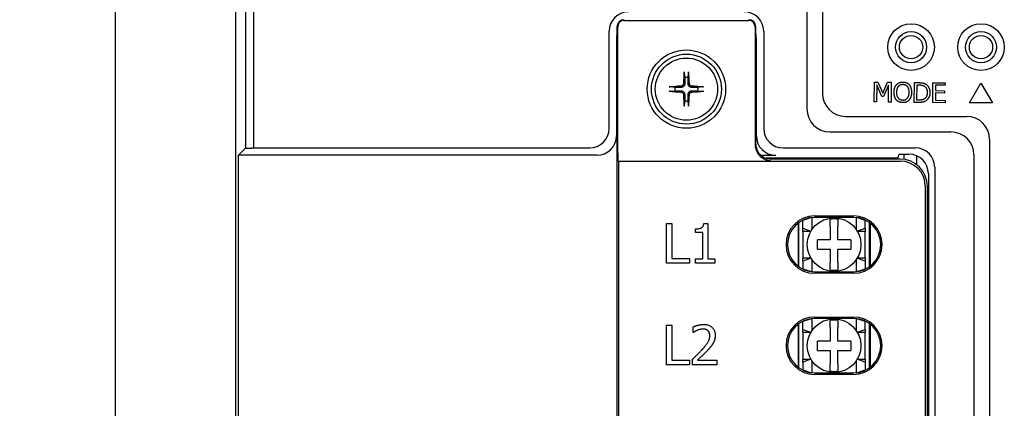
# Model space of a CAD drawing. Extents: x 12847 to 13300, y -1502 to -1025.
# Tile 22 of 42: x 12847 to 12974, y -1146 to -1096. Entities that reach past the tile are written whole.
import ezdxf

# ---------------------------------------------------------------- set-up
doc = ezdxf.new("R2010")
doc.units = 0
doc.layers.get('DEFPOINTS').update_dxf_attribs({"color": 8, "linetype": 'CONTINUOUS'})
doc.layers.add('2', color=2, linetype='CONTINUOUS')
doc.styles.get("Standard").update_dxf_attribs({"font": 'ARIAL.TTF'})
doc.dimstyles.new('ISO-25', dxfattribs={"dimtxt": 8, "dimasz": 8, "dimexe": 1, "dimexo": 1, "dimgap": 3, "dimtad": 1, "dimtxsty": 'STANDARD', "dimcen": 0, "dimclrd": 256, "dimclre": 256, "dimclrt": 2, "dimazin": 3, "dimtfac": 1, "dimtmove": 0, "dimatfit": 3})

# ---------------------------------------------------------------- blocks, each defined once
blk = doc.blocks.new('*D45')
at = {"layer": '2', "color": 7}
for p, q in [((12877.28, -1063.51), (12858.13, -1063.51)), ((12859.13, -1071.51), (12859.13, -1302.51)), ((12889.66, -1310.51), (12858.13, -1310.51))]:
    blk.add_line(p, q, dxfattribs=at)
for points in [[(12857.79, -1071.51), (12860.46, -1071.51), (12859.13, -1063.51)], [(12857.79, -1302.51), (12860.46, -1302.51), (12859.13, -1310.51)]]:
    blk.add_solid(points, dxfattribs=at)
at = {"layer": 'DEFPOINTS', "color": 0}
for p in [(12878.28, -1063.51), (12859.13, -1310.51), (12890.66, -1310.51)]:
    blk.add_point(p, dxfattribs=at)
at = {"layer": '2', "color": 7, "insert": (12852.11, -1187.01), "char_height": 8, "attachment_point": 5, "rotation": 90}
blk.add_mtext('247', dxfattribs=at)

msp = doc.modelspace()

# ---------------------------------------------------------------- linework, layer by layer
at = {"layer": '2', "color": 7}
for p, q in [((12948.138, -1057.345), (12948.138, -1107.046)), ((12950.138, -1056.69), (12950.138, -1105.046)), ((12874.638, -1073.505), (12874.638, -1298.512)), ((12875.922, -1074.789), (12875.922, -1112.117)), ((12876.974, -1112.065), (12876.974, -1074.789)), ((12924.638, -1095.665), (12940.638, -1095.665)), ((12923.707, -1096.508), (12923.707, -1275.147)), ((12923.795, -1112.7), (12923.795, -1096.508)), ((12941.48, -1096.508), (12941.48, -1111.667)), ((12941.568, -1111.579), (12941.568, -1096.508)), ((12922.694, -1109.568), (12922.694, -1097.061)), ((12923.638, -1098.005), (12923.638, -1110.512)), ((12941.638, -1110.512), (12941.638, -1098.005)), ((12942.581, -1097.061), (12942.581, -1109.568)), ((12932.354, -1102.455), (12932.426, -1103.022)), ((12932.849, -1103.022), (12932.921, -1102.455)), ((12931.151, -1104.296), (12930.584, -1104.225)), ((12934.691, -1104.225), (12934.124, -1104.296)), ((12956.792, -1106.145), (12956.823, -1103.605)), ((12956.823, -1103.605), (12957.284, -1103.61)), ((12957.134, -1103.961), (12957.107, -1106.148)), ((12957.772, -1105.457), (12957.134, -1103.961)), ((12957.284, -1103.61), (12957.901, -1105.032)), ((12957.901, -1105.032), (12958.531, -1103.626)), ((12958.659, -1103.979), (12957.978, -1105.459)), ((12958.531, -1103.626), (12959.001, -1103.631)), ((12958.632, -1106.167), (12958.659, -1103.979)), ((12959.001, -1103.631), (12958.97, -1106.171)), ((12961.956, -1106.207), (12961.987, -1103.668)), ((12961.987, -1103.668), (12962.565, -1103.675)), ((12962.297, -1105.919), (12962.321, -1103.964)), ((12962.321, -1103.964), (12962.578, -1103.967)), ((12964.325, -1106.236), (12964.356, -1103.696)), ((12964.356, -1103.696), (12965.945, -1103.716)), ((12964.69, -1104.001), (12964.681, -1104.697)), ((12965.941, -1104.016), (12964.69, -1104.001)), ((12965.945, -1103.716), (12965.941, -1104.016)), ((12969.071, -1106.273), (12970.538, -1103.733)), ((12970.538, -1103.733), (12972.004, -1106.273)), ((12930.584, -1104.791), (12931.151, -1104.72)), ((12934.124, -1104.72), (12934.691, -1104.791)), ((12957.978, -1105.459), (12957.772, -1105.457)), ((12964.678, -1104.997), (12964.666, -1105.94)), ((12965.845, -1105.011), (12964.678, -1104.997)), ((12964.681, -1104.697), (12965.848, -1104.711)), ((12965.848, -1104.711), (12965.845, -1105.011)), ((12932.426, -1105.995), (12932.354, -1106.562)), ((12932.921, -1106.562), (12932.849, -1105.995)), ((12957.107, -1106.148), (12956.792, -1106.145)), ((12958.97, -1106.171), (12958.632, -1106.167)), ((12962.541, -1106.214), (12961.956, -1106.207)), ((12962.554, -1105.922), (12962.297, -1105.919)), ((12965.914, -1106.255), (12964.325, -1106.236)), ((12964.666, -1105.94), (12965.918, -1105.955)), ((12965.918, -1105.955), (12965.914, -1106.255)), ((12972.004, -1106.273), (12969.071, -1106.273)), ((12953.1, -1108.008), (12968.675, -1108.008)), ((12951.1, -1110.008), (12966.675, -1110.008)), ((12875.031, -1113.008), (12875.922, -1112.117)), ((12876.974, -1112.065), (12920.198, -1112.065)), ((12945.077, -1112.065), (12962.084, -1112.065)), ((12971.638, -1110.971), (12971.638, -1281.046)), ((12875.031, -1279.008), (12875.031, -1113.008)), ((12921.141, -1113.008), (12875.031, -1113.008)), ((12942.209, -1113.008), (12944.134, -1113.008)), ((12959.856, -1113.401), (12942.893, -1113.401)), ((12944.638, -1113.401), (12944.638, -1113.508)), ((12959.856, -1113.401), (12960.031, -1112.877)), ((12960.031, -1112.877), (12961.272, -1112.877)), ((12960.638, -1113.544), (12960.638, -1112.877)), ((12962.238, -1113.071), (12962.238, -1114.208)), ((12969.638, -1112.971), (12969.638, -1279.046)), ((12923.899, -1113.77), (12923.828, -1113.699)), ((12923.899, -1113.77), (12960.138, -1113.77)), ((12923.899, -1113.77), (12923.899, -1278.246)), ((12943.636, -1113.508), (12943.638, -1113.508)), ((12960.138, -1113.508), (12943.638, -1113.508)), ((12964.581, -1114.561), (12964.581, -1277.455)), ((12963.769, -1115.374), (12963.769, -1276.643)), ((12963.376, -1117.008), (12963.376, -1275.008)), ((12963.638, -1275.008), (12963.638, -1117.008)), ((12963.769, -1117.737), (12963.638, -1117.726)), ((12948.712, -1121.034), (12947.638, -1121.415)), ((12948.757, -1121.029), (12948.757, -1122.609)), ((12949.138, -1120.825), (12954.138, -1120.825)), ((12954.138, -1121.008), (12949.138, -1121.008)), ((12954.518, -1122.609), (12954.518, -1121.029)), ((12955.638, -1121.415), (12954.563, -1121.034)), ((12930.088, -1121.794), (12930.764, -1121.794)), ((12930.088, -1126.874), (12930.088, -1121.794)), ((12930.764, -1121.794), (12930.764, -1126.272)), ((12934.868, -1121.777), (12935.395, -1121.777)), ((12935.395, -1121.777), (12935.395, -1126.355)), ((12947.013, -1121.727), (12947.013, -1127.289)), ((12947.088, -1127.345), (12947.088, -1121.671)), ((12947.638, -1121.415), (12947.638, -1121.346)), ((12947.638, -1122.402), (12947.638, -1121.415)), ((12951.138, -1122.158), (12951.138, -1121.247)), ((12951.138, -1122.158), (12951.138, -1123.908)), ((12952.138, -1121.247), (12952.138, -1122.158)), ((12952.138, -1123.908), (12952.138, -1122.158)), ((12955.638, -1121.346), (12955.638, -1121.415)), ((12955.638, -1122.402), (12955.638, -1121.415)), ((12956.188, -1127.345), (12956.188, -1121.671)), ((12956.263, -1121.727), (12956.263, -1127.289)), ((12933.818, -1122.95), (12933.818, -1122.485)), ((12934.74, -1122.95), (12933.818, -1122.95)), ((12934.74, -1126.355), (12934.74, -1122.95)), ((12947.638, -1122.798), (12947.638, -1122.402)), ((12947.638, -1122.402), (12948.661, -1122.764)), ((12948.641, -1122.798), (12947.638, -1122.798)), ((12947.638, -1122.798), (12947.638, -1126.218)), ((12954.614, -1122.764), (12955.638, -1122.402)), ((12955.638, -1122.798), (12954.634, -1122.798)), ((12955.638, -1122.402), (12955.638, -1122.798)), ((12955.638, -1126.218), (12955.638, -1122.798)), ((12963.769, -1123.279), (12963.638, -1123.291)), ((12951.138, -1123.908), (12949.488, -1123.908)), ((12949.488, -1125.108), (12949.488, -1123.908)), ((12953.788, -1123.908), (12952.138, -1123.908)), ((12953.788, -1123.908), (12953.788, -1125.108)), ((12949.488, -1125.108), (12951.138, -1125.108)), ((12951.138, -1125.108), (12951.138, -1126.858)), ((12952.138, -1126.858), (12952.138, -1125.108)), ((12952.138, -1125.108), (12953.788, -1125.108)), ((12933.032, -1126.874), (12930.088, -1126.874)), ((12930.764, -1126.272), (12933.032, -1126.272)), ((12933.032, -1126.272), (12933.032, -1126.874)), ((12933.818, -1126.355), (12934.74, -1126.355)), ((12933.818, -1126.874), (12933.818, -1126.355)), ((12936.296, -1126.874), (12933.818, -1126.874)), ((12935.395, -1126.355), (12936.296, -1126.355)), ((12936.296, -1126.355), (12936.296, -1126.874)), ((12947.638, -1126.218), (12948.641, -1126.218)), ((12947.638, -1126.615), (12947.638, -1126.218)), ((12948.661, -1126.252), (12947.638, -1126.615)), ((12947.638, -1126.615), (12947.638, -1127.602)), ((12948.757, -1126.407), (12948.757, -1127.988)), ((12951.138, -1127.769), (12951.138, -1126.858)), ((12952.138, -1126.858), (12952.138, -1127.769)), ((12954.518, -1127.988), (12954.518, -1126.407)), ((12955.638, -1126.615), (12954.614, -1126.252)), ((12954.634, -1126.218), (12955.638, -1126.218)), ((12955.638, -1126.218), (12955.638, -1126.615)), ((12955.638, -1126.615), (12955.638, -1127.602)), ((12947.638, -1127.671), (12947.638, -1127.602)), ((12947.638, -1127.602), (12948.712, -1127.982)), ((12949.138, -1128.008), (12954.138, -1128.008)), ((12954.138, -1128.192), (12949.138, -1128.192)), ((12954.563, -1127.982), (12955.638, -1127.602)), ((12955.638, -1127.602), (12955.638, -1127.671)), ((12963.769, -1127.779), (12963.638, -1127.791)), ((12963.638, -1129.509), (12963.769, -1129.509)), ((12963.638, -1131.009), (12963.769, -1131.009)), ((12930.088, -1134.884), (12930.764, -1134.884)), ((12930.088, -1139.964), (12930.088, -1134.884)), ((12930.764, -1134.884), (12930.764, -1139.363)), ((12947.013, -1134.727), (12947.013, -1140.289)), ((12947.088, -1140.345), (12947.088, -1134.671)), ((12948.712, -1134.034), (12947.638, -1134.415)), ((12947.638, -1134.415), (12947.638, -1134.346)), ((12947.638, -1135.402), (12947.638, -1134.415)), ((12948.757, -1134.029), (12948.757, -1135.609)), ((12949.138, -1133.825), (12954.138, -1133.825)), ((12954.138, -1134.008), (12949.138, -1134.008)), ((12951.138, -1135.158), (12951.138, -1134.247)), ((12952.138, -1134.247), (12952.138, -1135.158)), ((12954.518, -1135.609), (12954.518, -1134.029)), ((12955.638, -1134.415), (12954.563, -1134.034)), ((12955.638, -1134.346), (12955.638, -1134.415)), ((12955.638, -1135.402), (12955.638, -1134.415)), ((12956.188, -1140.345), (12956.188, -1134.671)), ((12956.263, -1134.727), (12956.263, -1140.289)), ((12933.526, -1135.806), (12933.526, -1135.082)), ((12933.563, -1135.806), (12933.526, -1135.806)), ((12947.638, -1135.798), (12947.638, -1135.402)), ((12947.638, -1135.402), (12948.661, -1135.764)), ((12948.641, -1135.798), (12947.638, -1135.798)), ((12947.638, -1135.798), (12947.638, -1139.218)), ((12951.138, -1135.158), (12951.138, -1136.908)), ((12952.138, -1136.908), (12952.138, -1135.158)), ((12954.614, -1135.764), (12955.638, -1135.402)), ((12955.638, -1135.798), (12954.634, -1135.798)), ((12955.638, -1135.402), (12955.638, -1135.798)), ((12955.638, -1139.218), (12955.638, -1135.798)), ((12951.138, -1136.908), (12949.488, -1136.908)), ((12949.488, -1138.108), (12949.488, -1136.908)), ((12953.788, -1136.908), (12952.138, -1136.908)), ((12953.788, -1136.908), (12953.788, -1138.108)), ((12949.488, -1138.108), (12951.138, -1138.108)), ((12951.138, -1138.108), (12951.138, -1139.858)), ((12952.138, -1138.108), (12953.788, -1138.108)), ((12952.138, -1139.858), (12952.138, -1138.108)), ((12933.032, -1139.964), (12930.088, -1139.964)), ((12930.764, -1139.363), (12933.032, -1139.363)), ((12933.032, -1139.363), (12933.032, -1139.964)), ((12933.419, -1139.964), (12933.419, -1139.244)), ((12936.552, -1139.964), (12933.419, -1139.964)), ((12934.057, -1139.375), (12936.552, -1139.375)), ((12936.552, -1139.375), (12936.552, -1139.964)), ((12947.638, -1139.218), (12948.641, -1139.218)), ((12947.638, -1139.615), (12947.638, -1139.218)), ((12948.661, -1139.252), (12947.638, -1139.615)), ((12947.638, -1139.615), (12947.638, -1140.602)), ((12948.757, -1139.407), (12948.757, -1140.988)), ((12951.138, -1140.769), (12951.138, -1139.858)), ((12952.138, -1139.858), (12952.138, -1140.769)), ((12954.518, -1140.988), (12954.518, -1139.407)), ((12955.638, -1139.615), (12954.614, -1139.252)), ((12954.634, -1139.218), (12955.638, -1139.218)), ((12955.638, -1139.218), (12955.638, -1139.615)), ((12955.638, -1139.615), (12955.638, -1140.602)), ((12947.638, -1140.671), (12947.638, -1140.602)), ((12947.638, -1140.602), (12948.712, -1140.982)), ((12949.138, -1141.008), (12954.138, -1141.008)), ((12954.138, -1141.192), (12949.138, -1141.192)), ((12954.563, -1140.982), (12955.638, -1140.602)), ((12955.638, -1140.602), (12955.638, -1140.671)), ((12963.638, -1145.108), (12963.769, -1145.108))]:
    msp.add_line(p, q, dxfattribs=at)
at = {"layer": '2', "color": 7, "flags": 128}
for points in [[(12932.354, -1102.454), (12932.354, -1102.451), (12932.354, -1102.447), (12932.353, -1102.442), (12932.353, -1102.437), (12932.353, -1102.432), (12932.353, -1102.427), (12932.352, -1102.421), (12932.352, -1102.415), (12932.352, -1102.409), (12932.352, -1102.402), (12932.352, -1102.395), (12932.352, -1102.388), (12932.353, -1102.381), (12932.353, -1102.374), (12932.353, -1102.366), (12932.353, -1102.359), (12932.354, -1102.351), (12932.354, -1102.344), (12932.354, -1102.336), (12932.355, -1102.329), (12932.355, -1102.321), (12932.356, -1102.313), (12932.356, -1102.306), (12932.357, -1102.299)], [(12932.426, -1103.022), (12932.425, -1103.084), (12932.425, -1103.141), (12932.425, -1103.195), (12932.425, -1103.245), (12932.424, -1103.291), (12932.424, -1103.334), (12932.424, -1103.375), (12932.424, -1103.413), (12932.423, -1103.449), (12932.423, -1103.483), (12932.423, -1103.515), (12932.423, -1103.546), (12932.423, -1103.575), (12932.423, -1103.602), (12932.422, -1103.628), (12932.422, -1103.652), (12932.422, -1103.676), (12932.422, -1103.699), (12932.422, -1103.72), (12932.422, -1103.74), (12932.422, -1103.76), (12932.421, -1103.779), (12932.421, -1103.797), (12932.421, -1103.814)], [(12932.854, -1103.814), (12932.854, -1103.797), (12932.854, -1103.779), (12932.854, -1103.76), (12932.853, -1103.74), (12932.853, -1103.72), (12932.853, -1103.699), (12932.853, -1103.676), (12932.853, -1103.652), (12932.853, -1103.628), (12932.853, -1103.602), (12932.852, -1103.575), (12932.852, -1103.546), (12932.852, -1103.515), (12932.852, -1103.483), (12932.852, -1103.449), (12932.851, -1103.413), (12932.851, -1103.375), (12932.851, -1103.334), (12932.851, -1103.291), (12932.851, -1103.245), (12932.85, -1103.195), (12932.85, -1103.141), (12932.85, -1103.084), (12932.849, -1103.022)], [(12932.918, -1102.299), (12932.919, -1102.306), (12932.919, -1102.313), (12932.92, -1102.321), (12932.92, -1102.329), (12932.921, -1102.336), (12932.921, -1102.344), (12932.921, -1102.351), (12932.922, -1102.359), (12932.922, -1102.366), (12932.922, -1102.374), (12932.922, -1102.381), (12932.923, -1102.388), (12932.923, -1102.395), (12932.923, -1102.402), (12932.923, -1102.409), (12932.923, -1102.415), (12932.923, -1102.421), (12932.923, -1102.427), (12932.922, -1102.432), (12932.922, -1102.437), (12932.922, -1102.442), (12932.922, -1102.447), (12932.921, -1102.451), (12932.921, -1102.454)], [(12930.428, -1104.228), (12930.435, -1104.227), (12930.443, -1104.227), (12930.45, -1104.226), (12930.458, -1104.226), (12930.466, -1104.225), (12930.473, -1104.225), (12930.48, -1104.224), (12930.488, -1104.224), (12930.496, -1104.224), (12930.503, -1104.224), (12930.511, -1104.223), (12930.518, -1104.223), (12930.524, -1104.223), (12930.531, -1104.223), (12930.538, -1104.223), (12930.544, -1104.223), (12930.551, -1104.223), (12930.556, -1104.223), (12930.562, -1104.223), (12930.567, -1104.224), (12930.571, -1104.224), (12930.576, -1104.224), (12930.58, -1104.225), (12930.584, -1104.225)], [(12931.944, -1104.292), (12931.926, -1104.292), (12931.908, -1104.292), (12931.889, -1104.292), (12931.87, -1104.292), (12931.849, -1104.292), (12931.828, -1104.293), (12931.805, -1104.293), (12931.782, -1104.293), (12931.757, -1104.293), (12931.731, -1104.293), (12931.704, -1104.293), (12931.675, -1104.294), (12931.645, -1104.294), (12931.613, -1104.294), (12931.579, -1104.294), (12931.543, -1104.294), (12931.504, -1104.295), (12931.464, -1104.295), (12931.42, -1104.295), (12931.374, -1104.295), (12931.324, -1104.296), (12931.271, -1104.296), (12931.213, -1104.296), (12931.151, -1104.296)], [(12932.25, -1103.806), (12932.248, -1103.825), (12932.245, -1103.845), (12932.241, -1103.864), (12932.235, -1103.884), (12932.229, -1103.903), (12932.221, -1103.923), (12932.212, -1103.941), (12932.202, -1103.959), (12932.19, -1103.976), (12932.178, -1103.993), (12932.165, -1104.008), (12932.152, -1104.023), (12932.138, -1104.036), (12932.122, -1104.049), (12932.106, -1104.061), (12932.089, -1104.072), (12932.072, -1104.082), (12932.053, -1104.091), (12932.034, -1104.099), (12932.015, -1104.106), (12931.995, -1104.111), (12931.975, -1104.115), (12931.955, -1104.118), (12931.935, -1104.12)], [(12932.421, -1103.814), (12932.42, -1103.845), (12932.417, -1103.875), (12932.412, -1103.905), (12932.406, -1103.933), (12932.398, -1103.962), (12932.387, -1103.991), (12932.375, -1104.02), (12932.36, -1104.049), (12932.343, -1104.077), (12932.324, -1104.104), (12932.303, -1104.129), (12932.282, -1104.152), (12932.258, -1104.174), (12932.233, -1104.195), (12932.206, -1104.214), (12932.178, -1104.231), (12932.149, -1104.245), (12932.12, -1104.258), (12932.091, -1104.268), (12932.063, -1104.276), (12932.034, -1104.283), (12932.004, -1104.288), (12931.974, -1104.291), (12931.944, -1104.292)], [(12933.331, -1104.292), (12933.301, -1104.291), (12933.271, -1104.288), (12933.241, -1104.283), (12933.212, -1104.276), (12933.184, -1104.268), (12933.155, -1104.258), (12933.126, -1104.245), (12933.097, -1104.231), (12933.069, -1104.214), (12933.042, -1104.195), (12933.017, -1104.174), (12932.994, -1104.152), (12932.972, -1104.129), (12932.951, -1104.104), (12932.932, -1104.077), (12932.915, -1104.049), (12932.9, -1104.02), (12932.888, -1103.991), (12932.878, -1103.962), (12932.869, -1103.933), (12932.863, -1103.905), (12932.858, -1103.875), (12932.855, -1103.845), (12932.854, -1103.814)], [(12933.34, -1104.12), (12933.321, -1104.118), (12933.301, -1104.116), (12933.281, -1104.111), (12933.262, -1104.106), (12933.242, -1104.099), (12933.223, -1104.092), (12933.205, -1104.083), (12933.187, -1104.072), (12933.17, -1104.061), (12933.153, -1104.049), (12933.138, -1104.036), (12933.123, -1104.022), (12933.11, -1104.008), (12933.097, -1103.993), (12933.085, -1103.977), (12933.074, -1103.96), (12933.064, -1103.942), (12933.055, -1103.924), (12933.047, -1103.905), (12933.04, -1103.885), (12933.035, -1103.866), (12933.03, -1103.846), (12933.027, -1103.826), (12933.026, -1103.806)], [(12934.124, -1104.296), (12934.062, -1104.296), (12934.004, -1104.296), (12933.951, -1104.296), (12933.901, -1104.295), (12933.855, -1104.295), (12933.811, -1104.295), (12933.771, -1104.295), (12933.732, -1104.294), (12933.696, -1104.294), (12933.662, -1104.294), (12933.63, -1104.294), (12933.6, -1104.294), (12933.571, -1104.293), (12933.544, -1104.293), (12933.518, -1104.293), (12933.493, -1104.293), (12933.47, -1104.293), (12933.447, -1104.293), (12933.426, -1104.292), (12933.405, -1104.292), (12933.386, -1104.292), (12933.367, -1104.292), (12933.349, -1104.292), (12933.331, -1104.292)], [(12934.691, -1104.225), (12934.695, -1104.225), (12934.699, -1104.224), (12934.704, -1104.224), (12934.708, -1104.224), (12934.713, -1104.223), (12934.719, -1104.223), (12934.724, -1104.223), (12934.731, -1104.223), (12934.737, -1104.223), (12934.744, -1104.223), (12934.751, -1104.223), (12934.757, -1104.223), (12934.764, -1104.223), (12934.772, -1104.224), (12934.78, -1104.224), (12934.787, -1104.224), (12934.795, -1104.224), (12934.802, -1104.225), (12934.81, -1104.225), (12934.817, -1104.226), (12934.825, -1104.226), (12934.832, -1104.227), (12934.84, -1104.227), (12934.847, -1104.228)], [(12959.356, -1104.906), (12959.357, -1104.853), (12959.359, -1104.801), (12959.362, -1104.751), (12959.367, -1104.702), (12959.372, -1104.653), (12959.379, -1104.606), (12959.387, -1104.56), (12959.396, -1104.515), (12959.405, -1104.47), (12959.416, -1104.427), (12959.428, -1104.386), (12959.442, -1104.345), (12959.456, -1104.305), (12959.471, -1104.266), (12959.487, -1104.228), (12959.504, -1104.191), (12959.522, -1104.155), (12959.54, -1104.12), (12959.56, -1104.086), (12959.581, -1104.053), (12959.602, -1104.021), (12959.625, -1103.989), (12959.648, -1103.959), (12959.672, -1103.93)], [(12959.672, -1103.93), (12959.698, -1103.902), (12959.724, -1103.876), (12959.751, -1103.851), (12959.779, -1103.827), (12959.807, -1103.805), (12959.837, -1103.783), (12959.867, -1103.763), (12959.898, -1103.743), (12959.93, -1103.725), (12959.963, -1103.708), (12959.996, -1103.692), (12960.03, -1103.678), (12960.065, -1103.664), (12960.101, -1103.652), (12960.137, -1103.641), (12960.174, -1103.631), (12960.212, -1103.622), (12960.25, -1103.615), (12960.289, -1103.609), (12960.329, -1103.604), (12960.369, -1103.6), (12960.41, -1103.597), (12960.451, -1103.596), (12960.493, -1103.596)], [(12959.708, -1104.91), (12959.708, -1104.869), (12959.71, -1104.829), (12959.712, -1104.79), (12959.715, -1104.751), (12959.719, -1104.713), (12959.724, -1104.676), (12959.729, -1104.64), (12959.735, -1104.604), (12959.742, -1104.569), (12959.749, -1104.534), (12959.757, -1104.501), (12959.766, -1104.468), (12959.776, -1104.436), (12959.786, -1104.405), (12959.797, -1104.375), (12959.809, -1104.346), (12959.821, -1104.317), (12959.834, -1104.29), (12959.847, -1104.263), (12959.862, -1104.238), (12959.876, -1104.213), (12959.892, -1104.189), (12959.908, -1104.167), (12959.925, -1104.145)], [(12959.925, -1104.145), (12959.943, -1104.123), (12959.961, -1104.102), (12959.98, -1104.082), (12959.999, -1104.063), (12960.019, -1104.045), (12960.039, -1104.028), (12960.06, -1104.012), (12960.081, -1103.998), (12960.103, -1103.984), (12960.125, -1103.971), (12960.147, -1103.959), (12960.17, -1103.948), (12960.193, -1103.938), (12960.218, -1103.929), (12960.242, -1103.921), (12960.267, -1103.914), (12960.293, -1103.907), (12960.32, -1103.902), (12960.347, -1103.897), (12960.375, -1103.894), (12960.403, -1103.891), (12960.432, -1103.889), (12960.462, -1103.888), (12960.492, -1103.888)], [(12960.492, -1103.888), (12960.521, -1103.889), (12960.55, -1103.891), (12960.578, -1103.893), (12960.606, -1103.897), (12960.633, -1103.901), (12960.66, -1103.907), (12960.686, -1103.913), (12960.712, -1103.92), (12960.737, -1103.928), (12960.762, -1103.937), (12960.786, -1103.947), (12960.81, -1103.958), (12960.833, -1103.97), (12960.856, -1103.982), (12960.878, -1103.996), (12960.9, -1104.01), (12960.921, -1104.026), (12960.941, -1104.042), (12960.961, -1104.059), (12960.98, -1104.077), (12960.998, -1104.096), (12961.016, -1104.116), (12961.034, -1104.137), (12961.051, -1104.158)], [(12960.493, -1103.596), (12960.536, -1103.597), (12960.578, -1103.599), (12960.62, -1103.603), (12960.66, -1103.608), (12960.7, -1103.614), (12960.74, -1103.621), (12960.778, -1103.63), (12960.816, -1103.64), (12960.853, -1103.651), (12960.889, -1103.664), (12960.925, -1103.677), (12960.959, -1103.692), (12960.994, -1103.708), (12961.027, -1103.725), (12961.059, -1103.743), (12961.09, -1103.762), (12961.121, -1103.782), (12961.15, -1103.803), (12961.179, -1103.825), (12961.206, -1103.848), (12961.233, -1103.872), (12961.259, -1103.897), (12961.284, -1103.923), (12961.308, -1103.95)], [(12961.051, -1104.158), (12961.066, -1104.18), (12961.082, -1104.203), (12961.096, -1104.227), (12961.11, -1104.252), (12961.124, -1104.277), (12961.137, -1104.304), (12961.149, -1104.331), (12961.16, -1104.36), (12961.171, -1104.389), (12961.181, -1104.419), (12961.191, -1104.45), (12961.2, -1104.482), (12961.208, -1104.515), (12961.216, -1104.549), (12961.223, -1104.583), (12961.229, -1104.619), (12961.234, -1104.655), (12961.238, -1104.692), (12961.242, -1104.729), (12961.245, -1104.767), (12961.247, -1104.807), (12961.249, -1104.847), (12961.249, -1104.887), (12961.249, -1104.929)], [(12961.308, -1103.95), (12961.332, -1103.978), (12961.354, -1104.009), (12961.375, -1104.04), (12961.396, -1104.072), (12961.415, -1104.105), (12961.434, -1104.139), (12961.452, -1104.175), (12961.469, -1104.211), (12961.485, -1104.249), (12961.5, -1104.288), (12961.514, -1104.327), (12961.528, -1104.368), (12961.54, -1104.41), (12961.551, -1104.453), (12961.561, -1104.496), (12961.57, -1104.541), (12961.578, -1104.587), (12961.585, -1104.633), (12961.59, -1104.681), (12961.595, -1104.729), (12961.598, -1104.779), (12961.6, -1104.829), (12961.601, -1104.881), (12961.601, -1104.933)], [(12962.565, -1103.675), (12962.624, -1103.676), (12962.68, -1103.677), (12962.735, -1103.68), (12962.787, -1103.683), (12962.837, -1103.687), (12962.885, -1103.692), (12962.93, -1103.697), (12962.974, -1103.703), (12963.015, -1103.71), (12963.055, -1103.718), (12963.092, -1103.726), (12963.127, -1103.735), (12963.16, -1103.745), (12963.193, -1103.755), (12963.224, -1103.765), (12963.255, -1103.777), (12963.285, -1103.789), (12963.315, -1103.801), (12963.343, -1103.814), (12963.371, -1103.828), (12963.397, -1103.842), (12963.423, -1103.856), (12963.448, -1103.872), (12963.473, -1103.887)], [(12962.578, -1103.967), (12962.616, -1103.968), (12962.652, -1103.969), (12962.688, -1103.971), (12962.722, -1103.973), (12962.756, -1103.975), (12962.788, -1103.979), (12962.819, -1103.982), (12962.849, -1103.986), (12962.878, -1103.991), (12962.907, -1103.996), (12962.934, -1104.002), (12962.96, -1104.008), (12962.985, -1104.014), (12963.01, -1104.022), (12963.035, -1104.029), (12963.06, -1104.038), (12963.084, -1104.047), (12963.108, -1104.057), (12963.132, -1104.067), (12963.155, -1104.078), (12963.179, -1104.089), (12963.202, -1104.101), (12963.225, -1104.114), (12963.247, -1104.127)], [(12963.247, -1104.127), (12963.278, -1104.148), (12963.308, -1104.17), (12963.336, -1104.193), (12963.363, -1104.217), (12963.389, -1104.243), (12963.413, -1104.269), (12963.436, -1104.297), (12963.458, -1104.326), (12963.478, -1104.357), (12963.498, -1104.388), (12963.515, -1104.421), (12963.532, -1104.455), (12963.547, -1104.49), (12963.56, -1104.527), (12963.573, -1104.564), (12963.584, -1104.603), (12963.593, -1104.643), (12963.601, -1104.684), (12963.608, -1104.727), (12963.614, -1104.77), (12963.618, -1104.815), (12963.621, -1104.86), (12963.622, -1104.907), (12963.622, -1104.955)], [(12963.473, -1103.887), (12963.512, -1103.916), (12963.55, -1103.945), (12963.587, -1103.977), (12963.622, -1104.009), (12963.656, -1104.043), (12963.688, -1104.079), (12963.718, -1104.116), (12963.747, -1104.155), (12963.774, -1104.195), (12963.8, -1104.236), (12963.824, -1104.279), (12963.847, -1104.323), (12963.868, -1104.369), (12963.887, -1104.416), (12963.904, -1104.465), (12963.92, -1104.514), (12963.933, -1104.566), (12963.945, -1104.618), (12963.954, -1104.673), (12963.962, -1104.728), (12963.968, -1104.785), (12963.972, -1104.843), (12963.974, -1104.903), (12963.974, -1104.964)], [(12930.584, -1104.791), (12930.58, -1104.792), (12930.576, -1104.792), (12930.571, -1104.793), (12930.567, -1104.793), (12930.562, -1104.793), (12930.556, -1104.793), (12930.551, -1104.793), (12930.544, -1104.793), (12930.538, -1104.793), (12930.531, -1104.793), (12930.524, -1104.793), (12930.518, -1104.793), (12930.511, -1104.793), (12930.503, -1104.793), (12930.496, -1104.793), (12930.488, -1104.792), (12930.48, -1104.792), (12930.473, -1104.792), (12930.466, -1104.791), (12930.458, -1104.791), (12930.45, -1104.79), (12930.443, -1104.79), (12930.435, -1104.789), (12930.428, -1104.789)], [(12931.151, -1104.72), (12931.213, -1104.72), (12931.271, -1104.721), (12931.324, -1104.721), (12931.374, -1104.721), (12931.42, -1104.721), (12931.464, -1104.722), (12931.504, -1104.722), (12931.543, -1104.722), (12931.579, -1104.722), (12931.613, -1104.723), (12931.645, -1104.723), (12931.675, -1104.723), (12931.704, -1104.723), (12931.731, -1104.723), (12931.757, -1104.723), (12931.782, -1104.724), (12931.805, -1104.724), (12931.828, -1104.724), (12931.849, -1104.724), (12931.87, -1104.724), (12931.889, -1104.724), (12931.908, -1104.724), (12931.926, -1104.724), (12931.944, -1104.725)], [(12931.935, -1104.896), (12931.954, -1104.898), (12931.974, -1104.901), (12931.994, -1104.905), (12932.013, -1104.911), (12932.033, -1104.917), (12932.052, -1104.925), (12932.07, -1104.934), (12932.088, -1104.944), (12932.106, -1104.955), (12932.122, -1104.967), (12932.137, -1104.98), (12932.152, -1104.994), (12932.165, -1105.008), (12932.178, -1105.023), (12932.19, -1105.039), (12932.201, -1105.056), (12932.211, -1105.074), (12932.22, -1105.093), (12932.228, -1105.112), (12932.235, -1105.131), (12932.24, -1105.151), (12932.245, -1105.171), (12932.248, -1105.191), (12932.25, -1105.211)], [(12931.944, -1104.725), (12931.974, -1104.726), (12932.004, -1104.729), (12932.034, -1104.734), (12932.063, -1104.74), (12932.091, -1104.748), (12932.12, -1104.759), (12932.149, -1104.771), (12932.178, -1104.786), (12932.206, -1104.803), (12932.233, -1104.822), (12932.258, -1104.842), (12932.282, -1104.864), (12932.303, -1104.888), (12932.324, -1104.913), (12932.343, -1104.94), (12932.36, -1104.968), (12932.375, -1104.997), (12932.387, -1105.026), (12932.398, -1105.055), (12932.406, -1105.083), (12932.412, -1105.112), (12932.417, -1105.142), (12932.42, -1105.172), (12932.421, -1105.202)], [(12932.421, -1105.202), (12932.421, -1105.219), (12932.421, -1105.238), (12932.422, -1105.256), (12932.422, -1105.276), (12932.422, -1105.297), (12932.422, -1105.318), (12932.422, -1105.34), (12932.422, -1105.364), (12932.422, -1105.389), (12932.423, -1105.415), (12932.423, -1105.442), (12932.423, -1105.471), (12932.423, -1105.501), (12932.423, -1105.533), (12932.423, -1105.567), (12932.424, -1105.603), (12932.424, -1105.641), (12932.424, -1105.682), (12932.424, -1105.725), (12932.425, -1105.772), (12932.425, -1105.822), (12932.425, -1105.875), (12932.425, -1105.933), (12932.426, -1105.995)], [(12932.849, -1105.995), (12932.85, -1105.933), (12932.85, -1105.875), (12932.85, -1105.822), (12932.851, -1105.772), (12932.851, -1105.725), (12932.851, -1105.682), (12932.851, -1105.641), (12932.851, -1105.603), (12932.852, -1105.567), (12932.852, -1105.533), (12932.852, -1105.501), (12932.852, -1105.471), (12932.852, -1105.442), (12932.853, -1105.415), (12932.853, -1105.389), (12932.853, -1105.364), (12932.853, -1105.34), (12932.853, -1105.318), (12932.853, -1105.297), (12932.853, -1105.276), (12932.854, -1105.256), (12932.854, -1105.238), (12932.854, -1105.219), (12932.854, -1105.202)], [(12932.854, -1105.202), (12932.855, -1105.172), (12932.858, -1105.142), (12932.863, -1105.112), (12932.869, -1105.083), (12932.878, -1105.055), (12932.888, -1105.026), (12932.9, -1104.997), (12932.915, -1104.968), (12932.932, -1104.94), (12932.951, -1104.913), (12932.972, -1104.888), (12932.994, -1104.864), (12933.017, -1104.842), (12933.042, -1104.822), (12933.069, -1104.803), (12933.097, -1104.786), (12933.126, -1104.771), (12933.155, -1104.759), (12933.184, -1104.748), (12933.212, -1104.74), (12933.241, -1104.734), (12933.271, -1104.729), (12933.301, -1104.726), (12933.331, -1104.725)], [(12933.026, -1105.211), (12933.027, -1105.191), (12933.03, -1105.172), (12933.034, -1105.152), (12933.04, -1105.132), (12933.046, -1105.113), (12933.054, -1105.094), (12933.063, -1105.075), (12933.073, -1105.057), (12933.085, -1105.04), (12933.097, -1105.024), (12933.11, -1105.008), (12933.123, -1104.994), (12933.138, -1104.98), (12933.153, -1104.968), (12933.169, -1104.956), (12933.186, -1104.945), (12933.203, -1104.935), (12933.222, -1104.926), (12933.241, -1104.918), (12933.26, -1104.911), (12933.28, -1104.905), (12933.3, -1104.901), (12933.32, -1104.898), (12933.34, -1104.896)], [(12933.331, -1104.725), (12933.349, -1104.724), (12933.367, -1104.724), (12933.386, -1104.724), (12933.405, -1104.724), (12933.426, -1104.724), (12933.447, -1104.724), (12933.47, -1104.724), (12933.493, -1104.724), (12933.518, -1104.723), (12933.544, -1104.723), (12933.571, -1104.723), (12933.6, -1104.723), (12933.63, -1104.723), (12933.662, -1104.723), (12933.696, -1104.722), (12933.732, -1104.722), (12933.771, -1104.722), (12933.811, -1104.722), (12933.855, -1104.721), (12933.901, -1104.721), (12933.951, -1104.721), (12934.004, -1104.721), (12934.062, -1104.72), (12934.124, -1104.72)], [(12934.847, -1104.789), (12934.84, -1104.789), (12934.832, -1104.79), (12934.825, -1104.79), (12934.817, -1104.791), (12934.81, -1104.791), (12934.802, -1104.792), (12934.795, -1104.792), (12934.787, -1104.792), (12934.78, -1104.793), (12934.772, -1104.793), (12934.764, -1104.793), (12934.757, -1104.793), (12934.751, -1104.793), (12934.744, -1104.793), (12934.737, -1104.793), (12934.731, -1104.793), (12934.724, -1104.793), (12934.719, -1104.793), (12934.713, -1104.793), (12934.708, -1104.793), (12934.704, -1104.793), (12934.699, -1104.792), (12934.695, -1104.792), (12934.691, -1104.791)], [(12959.646, -1105.887), (12959.623, -1105.858), (12959.6, -1105.828), (12959.579, -1105.797), (12959.558, -1105.765), (12959.538, -1105.731), (12959.519, -1105.697), (12959.502, -1105.661), (12959.485, -1105.625), (12959.469, -1105.587), (12959.454, -1105.548), (12959.44, -1105.508), (12959.427, -1105.467), (12959.415, -1105.426), (12959.404, -1105.383), (12959.394, -1105.339), (12959.386, -1105.294), (12959.378, -1105.249), (12959.372, -1105.203), (12959.366, -1105.155), (12959.362, -1105.107), (12959.359, -1105.058), (12959.357, -1105.008), (12959.355, -1104.957), (12959.356, -1104.906)], [(12960.467, -1105.95), (12960.409, -1105.948), (12960.354, -1105.942), (12960.3, -1105.932), (12960.248, -1105.918), (12960.199, -1105.901), (12960.151, -1105.88), (12960.106, -1105.856), (12960.062, -1105.828), (12960.021, -1105.796), (12959.981, -1105.76), (12959.944, -1105.721), (12959.908, -1105.678), (12959.875, -1105.632), (12959.845, -1105.582), (12959.818, -1105.53), (12959.794, -1105.474), (12959.773, -1105.414), (12959.755, -1105.352), (12959.739, -1105.286), (12959.727, -1105.218), (12959.718, -1105.145), (12959.711, -1105.07), (12959.708, -1104.992), (12959.708, -1104.91)], [(12961.249, -1104.929), (12961.247, -1105.01), (12961.241, -1105.089), (12961.233, -1105.164), (12961.222, -1105.236), (12961.208, -1105.304), (12961.192, -1105.37), (12961.172, -1105.431), (12961.149, -1105.49), (12961.124, -1105.545), (12961.096, -1105.598), (12961.065, -1105.646), (12961.031, -1105.692), (12960.995, -1105.734), (12960.956, -1105.772), (12960.916, -1105.807), (12960.874, -1105.837), (12960.83, -1105.865), (12960.784, -1105.888), (12960.736, -1105.908), (12960.686, -1105.924), (12960.634, -1105.936), (12960.58, -1105.944), (12960.525, -1105.949), (12960.467, -1105.95)], [(12961.601, -1104.933), (12961.6, -1104.984), (12961.598, -1105.034), (12961.594, -1105.084), (12961.59, -1105.132), (12961.584, -1105.18), (12961.578, -1105.227), (12961.57, -1105.273), (12961.562, -1105.318), (12961.552, -1105.363), (12961.541, -1105.406), (12961.529, -1105.449), (12961.516, -1105.491), (12961.502, -1105.532), (12961.487, -1105.572), (12961.471, -1105.61), (12961.454, -1105.648), (12961.436, -1105.684), (12961.418, -1105.719), (12961.398, -1105.753), (12961.377, -1105.786), (12961.355, -1105.818), (12961.333, -1105.849), (12961.309, -1105.878), (12961.285, -1105.907)], [(12963.258, -1105.762), (12963.235, -1105.778), (12963.211, -1105.792), (12963.187, -1105.806), (12963.162, -1105.819), (12963.137, -1105.831), (12963.112, -1105.842), (12963.086, -1105.852), (12963.059, -1105.862), (12963.032, -1105.87), (12963.005, -1105.878), (12962.977, -1105.885), (12962.949, -1105.891), (12962.92, -1105.897), (12962.891, -1105.901), (12962.861, -1105.906), (12962.83, -1105.91), (12962.798, -1105.913), (12962.765, -1105.916), (12962.732, -1105.918), (12962.698, -1105.92), (12962.663, -1105.921), (12962.628, -1105.922), (12962.591, -1105.923), (12962.554, -1105.922)], [(12963.622, -1104.955), (12963.621, -1105.004), (12963.619, -1105.051), (12963.615, -1105.097), (12963.61, -1105.142), (12963.604, -1105.185), (12963.597, -1105.227), (12963.588, -1105.267), (12963.579, -1105.306), (12963.568, -1105.344), (12963.556, -1105.38), (12963.542, -1105.415), (12963.528, -1105.448), (12963.512, -1105.481), (12963.495, -1105.512), (12963.477, -1105.542), (12963.457, -1105.571), (12963.437, -1105.598), (12963.415, -1105.625), (12963.392, -1105.651), (12963.368, -1105.675), (12963.342, -1105.699), (12963.315, -1105.721), (12963.288, -1105.742), (12963.258, -1105.762)], [(12963.974, -1104.964), (12963.972, -1105.021), (12963.969, -1105.078), (12963.963, -1105.133), (12963.956, -1105.188), (12963.946, -1105.242), (12963.935, -1105.294), (12963.922, -1105.346), (12963.906, -1105.397), (12963.889, -1105.446), (12963.87, -1105.495), (12963.849, -1105.543), (12963.826, -1105.59), (12963.801, -1105.635), (12963.775, -1105.679), (12963.747, -1105.721), (12963.719, -1105.761), (12963.689, -1105.8), (12963.658, -1105.837), (12963.625, -1105.872), (12963.591, -1105.905), (12963.556, -1105.937), (12963.519, -1105.967), (12963.482, -1105.995), (12963.443, -1106.022)], [(12932.357, -1106.718), (12932.356, -1106.711), (12932.356, -1106.703), (12932.355, -1106.695), (12932.355, -1106.688), (12932.354, -1106.68), (12932.354, -1106.673), (12932.354, -1106.666), (12932.353, -1106.658), (12932.353, -1106.65), (12932.353, -1106.643), (12932.353, -1106.635), (12932.352, -1106.628), (12932.352, -1106.621), (12932.352, -1106.615), (12932.352, -1106.608), (12932.352, -1106.601), (12932.352, -1106.595), (12932.353, -1106.589), (12932.353, -1106.584), (12932.353, -1106.579), (12932.353, -1106.574), (12932.354, -1106.57), (12932.354, -1106.566), (12932.354, -1106.562)], [(12932.921, -1106.562), (12932.921, -1106.566), (12932.922, -1106.57), (12932.922, -1106.574), (12932.922, -1106.579), (12932.922, -1106.584), (12932.923, -1106.589), (12932.923, -1106.595), (12932.923, -1106.601), (12932.923, -1106.608), (12932.923, -1106.615), (12932.923, -1106.621), (12932.923, -1106.628), (12932.922, -1106.635), (12932.922, -1106.643), (12932.922, -1106.65), (12932.922, -1106.658), (12932.921, -1106.666), (12932.921, -1106.673), (12932.921, -1106.68), (12932.92, -1106.688), (12932.92, -1106.695), (12932.919, -1106.703), (12932.919, -1106.711), (12932.918, -1106.718)], [(12960.461, -1106.243), (12960.419, -1106.242), (12960.377, -1106.239), (12960.336, -1106.236), (12960.296, -1106.231), (12960.256, -1106.225), (12960.217, -1106.218), (12960.179, -1106.209), (12960.142, -1106.2), (12960.105, -1106.189), (12960.069, -1106.177), (12960.034, -1106.164), (12959.999, -1106.15), (12959.965, -1106.134), (12959.932, -1106.117), (12959.9, -1106.099), (12959.869, -1106.08), (12959.838, -1106.06), (12959.809, -1106.039), (12959.78, -1106.016), (12959.751, -1105.993), (12959.724, -1105.968), (12959.697, -1105.942), (12959.671, -1105.915), (12959.646, -1105.887)], [(12961.285, -1105.907), (12961.258, -1105.935), (12961.23, -1105.963), (12961.202, -1105.989), (12961.173, -1106.013), (12961.144, -1106.037), (12961.114, -1106.059), (12961.083, -1106.079), (12961.051, -1106.099), (12961.019, -1106.117), (12960.986, -1106.134), (12960.952, -1106.15), (12960.918, -1106.164), (12960.883, -1106.177), (12960.848, -1106.189), (12960.812, -1106.199), (12960.775, -1106.209), (12960.738, -1106.217), (12960.7, -1106.225), (12960.662, -1106.23), (12960.623, -1106.235), (12960.583, -1106.239), (12960.543, -1106.241), (12960.502, -1106.243), (12960.461, -1106.243)], [(12963.443, -1106.022), (12963.41, -1106.041), (12963.377, -1106.059), (12963.345, -1106.076), (12963.312, -1106.092), (12963.279, -1106.107), (12963.247, -1106.121), (12963.214, -1106.133), (12963.181, -1106.145), (12963.148, -1106.155), (12963.115, -1106.164), (12963.082, -1106.172), (12963.048, -1106.179), (12963.015, -1106.186), (12962.979, -1106.191), (12962.942, -1106.196), (12962.904, -1106.201), (12962.864, -1106.204), (12962.822, -1106.208), (12962.779, -1106.21), (12962.734, -1106.212), (12962.688, -1106.214), (12962.641, -1106.215), (12962.591, -1106.215), (12962.541, -1106.214)], [(12875.922, -1112.117), (12875.965, -1112.115), (12876.009, -1112.113), (12876.053, -1112.111), (12876.097, -1112.109), (12876.141, -1112.106), (12876.185, -1112.104), (12876.229, -1112.102), (12876.272, -1112.1), (12876.316, -1112.098), (12876.36, -1112.095), (12876.404, -1112.093), (12876.448, -1112.091), (12876.492, -1112.089), (12876.535, -1112.087), (12876.579, -1112.085), (12876.623, -1112.082), (12876.667, -1112.08), (12876.711, -1112.078), (12876.755, -1112.076), (12876.799, -1112.074), (12876.842, -1112.071), (12876.886, -1112.069), (12876.93, -1112.067), (12876.974, -1112.065)], [(12941.768, -1112.7), (12941.817, -1112.778), (12941.871, -1112.855), (12941.928, -1112.93), (12941.989, -1113.002), (12942.052, -1113.072), (12942.118, -1113.137), (12942.185, -1113.199), (12942.253, -1113.256), (12942.321, -1113.308), (12942.388, -1113.356), (12942.457, -1113.4), (12942.529, -1113.443), (12942.602, -1113.482), (12942.676, -1113.518), (12942.752, -1113.552), (12942.829, -1113.581), (12942.907, -1113.608), (12942.985, -1113.631), (12943.063, -1113.651), (12943.141, -1113.667), (12943.219, -1113.68), (12943.296, -1113.689), (12943.371, -1113.696), (12943.445, -1113.699)], [(12933.818, -1122.485), (12933.903, -1122.484), (12933.985, -1122.481), (12934.062, -1122.476), (12934.136, -1122.469), (12934.206, -1122.459), (12934.272, -1122.448), (12934.334, -1122.435), (12934.393, -1122.419), (12934.447, -1122.402), (12934.498, -1122.382), (12934.545, -1122.361), (12934.588, -1122.337), (12934.628, -1122.31), (12934.664, -1122.28), (12934.698, -1122.246), (12934.729, -1122.209), (12934.757, -1122.168), (12934.781, -1122.123), (12934.803, -1122.074), (12934.822, -1122.022), (12934.838, -1121.966), (12934.851, -1121.907), (12934.861, -1121.844), (12934.868, -1121.777)], [(12933.526, -1135.082), (12933.562, -1135.065), (12933.6, -1135.047), (12933.641, -1135.03), (12933.684, -1135.013), (12933.73, -1134.996), (12933.777, -1134.979), (12933.827, -1134.962), (12933.88, -1134.945), (12933.935, -1134.928), (12933.992, -1134.912), (12934.051, -1134.895), (12934.112, -1134.878), (12934.175, -1134.862), (12934.237, -1134.847), (12934.298, -1134.834), (12934.359, -1134.822), (12934.42, -1134.811), (12934.479, -1134.802), (12934.539, -1134.795), (12934.597, -1134.788), (12934.655, -1134.783), (12934.713, -1134.78), (12934.77, -1134.778), (12934.827, -1134.777)], [(12934.827, -1134.777), (12934.943, -1134.78), (12935.055, -1134.788), (12935.163, -1134.801), (12935.267, -1134.819), (12935.366, -1134.842), (12935.461, -1134.871), (12935.552, -1134.905), (12935.638, -1134.944), (12935.72, -1134.989), (12935.798, -1135.039), (12935.871, -1135.094), (12935.94, -1135.154), (12936.004, -1135.218), (12936.063, -1135.287), (12936.116, -1135.359), (12936.163, -1135.434), (12936.205, -1135.514), (12936.241, -1135.597), (12936.272, -1135.684), (12936.297, -1135.774), (12936.317, -1135.868), (12936.33, -1135.966), (12936.339, -1136.067), (12936.342, -1136.173)], [(12934.057, -1135.526), (12934.033, -1135.536), (12934.009, -1135.546), (12933.985, -1135.557), (12933.962, -1135.567), (12933.939, -1135.579), (12933.915, -1135.59), (12933.892, -1135.602), (12933.869, -1135.614), (12933.847, -1135.627), (12933.824, -1135.639), (12933.801, -1135.653), (12933.779, -1135.666), (12933.757, -1135.68), (12933.736, -1135.693), (12933.715, -1135.706), (12933.696, -1135.718), (12933.676, -1135.731), (12933.658, -1135.742), (12933.64, -1135.754), (12933.623, -1135.765), (12933.607, -1135.776), (12933.592, -1135.786), (12933.577, -1135.796), (12933.563, -1135.806)], [(12934.777, -1135.366), (12934.747, -1135.366), (12934.717, -1135.367), (12934.686, -1135.369), (12934.656, -1135.371), (12934.626, -1135.374), (12934.595, -1135.377), (12934.565, -1135.381), (12934.534, -1135.386), (12934.503, -1135.391), (12934.473, -1135.397), (12934.442, -1135.404), (12934.411, -1135.411), (12934.38, -1135.419), (12934.35, -1135.427), (12934.319, -1135.435), (12934.289, -1135.444), (12934.259, -1135.453), (12934.23, -1135.462), (12934.2, -1135.472), (12934.171, -1135.482), (12934.142, -1135.493), (12934.114, -1135.504), (12934.085, -1135.515), (12934.057, -1135.526)], [(12934.646, -1138.021), (12934.74, -1137.916), (12934.829, -1137.815), (12934.913, -1137.718), (12934.992, -1137.624), (12935.065, -1137.534), (12935.134, -1137.447), (12935.197, -1137.363), (12935.256, -1137.284), (12935.309, -1137.207), (12935.357, -1137.135), (12935.4, -1137.066), (12935.438, -1137), (12935.472, -1136.936), (12935.503, -1136.872), (12935.531, -1136.807), (12935.556, -1136.742), (12935.578, -1136.677), (12935.597, -1136.611), (12935.613, -1136.545), (12935.626, -1136.479), (12935.637, -1136.412), (12935.644, -1136.345), (12935.649, -1136.277), (12935.65, -1136.21)], [(12935.399, -1135.572), (12935.379, -1135.555), (12935.358, -1135.539), (12935.337, -1135.523), (12935.315, -1135.509), (12935.293, -1135.495), (12935.27, -1135.482), (12935.247, -1135.469), (12935.223, -1135.457), (12935.199, -1135.446), (12935.174, -1135.436), (12935.149, -1135.426), (12935.123, -1135.417), (12935.097, -1135.409), (12935.07, -1135.401), (12935.043, -1135.395), (12935.015, -1135.389), (12934.987, -1135.383), (12934.958, -1135.379), (12934.929, -1135.375), (12934.9, -1135.371), (12934.87, -1135.369), (12934.84, -1135.367), (12934.809, -1135.366), (12934.777, -1135.366)], [(12935.65, -1136.21), (12935.65, -1136.174), (12935.648, -1136.14), (12935.646, -1136.106), (12935.643, -1136.073), (12935.639, -1136.041), (12935.634, -1136.009), (12935.628, -1135.978), (12935.621, -1135.948), (12935.613, -1135.919), (12935.604, -1135.89), (12935.595, -1135.862), (12935.584, -1135.835), (12935.573, -1135.809), (12935.561, -1135.783), (12935.548, -1135.758), (12935.534, -1135.734), (12935.52, -1135.711), (12935.505, -1135.689), (12935.489, -1135.667), (12935.473, -1135.647), (12935.455, -1135.627), (12935.437, -1135.607), (12935.418, -1135.589), (12935.399, -1135.572)], [(12936.342, -1136.173), (12936.341, -1136.222), (12936.34, -1136.271), (12936.337, -1136.32), (12936.334, -1136.367), (12936.329, -1136.414), (12936.324, -1136.461), (12936.318, -1136.506), (12936.311, -1136.551), (12936.302, -1136.596), (12936.293, -1136.639), (12936.283, -1136.682), (12936.272, -1136.724), (12936.26, -1136.766), (12936.247, -1136.807), (12936.233, -1136.847), (12936.219, -1136.888), (12936.204, -1136.927), (12936.188, -1136.966), (12936.172, -1137.005), (12936.155, -1137.043), (12936.137, -1137.08), (12936.118, -1137.117), (12936.098, -1137.153), (12936.078, -1137.189)], [(12936.078, -1137.189), (12936.057, -1137.226), (12936.035, -1137.263), (12936.013, -1137.3), (12935.99, -1137.337), (12935.966, -1137.374), (12935.941, -1137.411), (12935.915, -1137.447), (12935.889, -1137.484), (12935.862, -1137.521), (12935.834, -1137.557), (12935.805, -1137.594), (12935.776, -1137.63), (12935.746, -1137.666), (12935.715, -1137.702), (12935.685, -1137.738), (12935.654, -1137.774), (12935.623, -1137.81), (12935.592, -1137.846), (12935.56, -1137.882), (12935.529, -1137.917), (12935.497, -1137.953), (12935.464, -1137.988), (12935.432, -1138.023), (12935.399, -1138.058)], [(12933.419, -1139.244), (12933.475, -1139.191), (12933.53, -1139.139), (12933.585, -1139.087), (12933.64, -1139.035), (12933.694, -1138.983), (12933.747, -1138.932), (12933.8, -1138.882), (12933.852, -1138.831), (12933.904, -1138.781), (12933.956, -1138.731), (12934.007, -1138.682), (12934.057, -1138.632), (12934.107, -1138.583), (12934.157, -1138.534), (12934.206, -1138.484), (12934.256, -1138.434), (12934.305, -1138.383), (12934.354, -1138.332), (12934.403, -1138.281), (12934.452, -1138.23), (12934.501, -1138.178), (12934.549, -1138.126), (12934.597, -1138.074), (12934.646, -1138.021)], [(12935.399, -1138.058), (12935.345, -1138.117), (12935.29, -1138.175), (12935.234, -1138.235), (12935.177, -1138.294), (12935.119, -1138.354), (12935.06, -1138.414), (12935, -1138.475), (12934.939, -1138.536), (12934.877, -1138.597), (12934.814, -1138.658), (12934.75, -1138.72), (12934.685, -1138.783), (12934.62, -1138.844), (12934.558, -1138.903), (12934.498, -1138.96), (12934.44, -1139.015), (12934.385, -1139.068), (12934.331, -1139.118), (12934.28, -1139.166), (12934.231, -1139.213), (12934.184, -1139.257), (12934.139, -1139.298), (12934.097, -1139.338), (12934.057, -1139.375)]]:
    msp.add_lwpolyline(points, dxfattribs=at)
at = {"layer": '2', "color": 7}
for centre, radius in [((12961.538, -1099.108), 3), ((12970.538, -1099.108), 3), ((12961.538, -1099.108), 2), ((12961.538, -1099.108), 1.5), ((12970.538, -1099.108), 2), ((12970.538, -1099.108), 1.5), ((12932.638, -1104.508), 5.041), ((12932.638, -1104.508), 4.5), ((12932.638, -1104.508), 4), ((12951.638, -1124.508), 3.45), ((12951.638, -1137.508), 3.45)]:
    msp.add_circle(centre, radius, dxfattribs=at)
for centre, radius, start, end in [((12924.638, -1096.508), 0.93, 90, 180), ((12924.638, -1096.508), 0.843, 90, 180), ((12940.638, -1096.508), 0.93, 0, 90), ((12940.638, -1096.508), 0.843, 0, 90), ((12932.638, -1104.508), 1.501, 81.8897, 98.1103), ((12932.638, -1104.508), 1.501, 171.8897, 188.1103), ((12932.638, -1104.508), 1.501, 351.8897, 8.1103), ((12932.638, -1104.508), 1.501, 261.8897, 278.1103), ((12960.138, -1117.008), 3.5, 0, 90), ((12960.138, -1117.008), 3.238, 0, 90), ((12949.138, -1124.508), 3.683, 90, 270), ((12949.138, -1124.508), 3.5, 90, 270), ((12954.138, -1124.508), 3.683, 270, 90), ((12954.138, -1124.508), 3.5, 270, 90), ((12951.638, -1124.508), 3.299, 81.28293, 98.71707), ((12963.138, -1124.508), 1, 50.87462, 60), ((12963.138, -1124.508), 1, 300, 309.12538), ((12951.638, -1124.508), 3.299, 261.28293, 278.71707), ((12949.138, -1137.508), 3.683, 90, 270), ((12949.138, -1137.508), 3.5, 90, 270), ((12951.638, -1137.508), 3.299, 81.28293, 98.71707), ((12954.138, -1137.508), 3.683, 270, 90), ((12954.138, -1137.508), 3.5, 270, 90), ((12963.138, -1137.508), 1, 50.87462, 60), ((12963.138, -1137.508), 1, 300, 309.12538), ((12951.638, -1137.508), 3.299, 261.28293, 278.71707)]:
    msp.add_arc(centre, radius, start, end, dxfattribs=at)
for centre, major_axis, ratio, start_param, end_param in [((12925.198, -1097.068), (-1.773, 1.773), 0.9972647, 5.4991567, 7.0672139), ((12940.077, -1097.068), (1.773, 1.773), 0.9972647, 5.4991567, 7.0672139), ((12926.141, -1098.012), (-1.773, 1.773), 0.9972647, 0.5472628, 0.7840286), ((12939.134, -1098.012), (1.773, 1.773), 0.9972647, 5.4991567, 5.7359225), ((12932.777, -1104.515), (-0.333, -6.49), 0.0871557, 4.3682757, 4.60726), ((12932.498, -1104.515), (-0.333, 6.49), 0.0871557, 4.817518, 5.0565022), ((12932.645, -1104.648), (-6.49, -0.333), 0.0871557, 4.817518, 5.0565022), ((12932.63, -1104.648), (-6.49, 0.333), 0.0871557, 4.3682757, 4.60726), ((12932.645, -1104.369), (6.49, -0.333), 0.0871557, 4.3682757, 4.60726), ((12932.777, -1104.501), (0.333, -6.49), 0.0871557, 4.817518, 5.0565022), ((12932.498, -1104.501), (0.333, 6.49), 0.0871557, 4.3682757, 4.60726), ((12932.63, -1104.369), (6.49, 0.333), 0.0871557, 4.817518, 5.0565022), ((12953.176, -1104.97), (-2.175, -2.175), 0.9753429, 5.5102689, 7.0561017), ((12951.176, -1106.97), (-2.175, -2.175), 0.9753429, 5.5102689, 7.0561017), ((12968.599, -1111.046), (2.175, 2.175), 0.9753429, 5.5102689, 7.0561017), ((12920.191, -1109.561), (1.773, -1.773), 0.9972647, 5.4991567, 7.0672139), ((12945.084, -1109.561), (-1.773, -1.773), 0.9972647, 5.4991567, 7.0672139), ((12921.134, -1110.505), (1.773, -1.773), 0.9972647, 5.4991567, 7.0672139), ((12944.141, -1110.505), (-1.773, -1.773), 0.9972647, 5.4991567, 7.0672139), ((12966.599, -1113.046), (2.175, 2.175), 0.9753429, 5.5102689, 7.0561017), ((12943.482, -1111.664), (-1.416, -1.416), 0.9987828, 5.4983961, 6.0410461), ((12943.569, -1111.577), (-1.416, -1.416), 0.9987828, 5.4983961, 5.7633656), ((12943.639, -1111.507), (-1.917, -0.833), 0.9501656, 6.1563692, 7.4609781), ((12962.077, -1114.568), (1.773, 1.773), 0.9972647, 5.4991567, 7.0672139), ((12923.83, -1112.7), (0, -1), 0.0349208, 4.712389, 6.2482787), ((12961.265, -1115.381), (1.773, 1.773), 0.9972647, 5.4991567, 7.0672139)]:
    msp.add_ellipse(centre, major_axis=major_axis, ratio=ratio, start_param=start_param, end_param=end_param, dxfattribs=at)

# ---------------------------------------------------------------- dimensions: what is measured, and where the dimension line sits
dim = msp.add_linear_dim(base=(12859.128, -1310.508), p1=(12878.276, -1063.508), p2=(12890.659, -1310.508), angle=90, dimstyle='ISO-25', override={"dimclrd": 7, "dimclre": 7, "dimclrt": 7}, dxfattribs=at)
dim.commit()
dim.dimension.update_dxf_attribs({"geometry": '*D45', "text_midpoint": (12852.112, -1187.008)})

doc.saveas('drawing.dxf')
